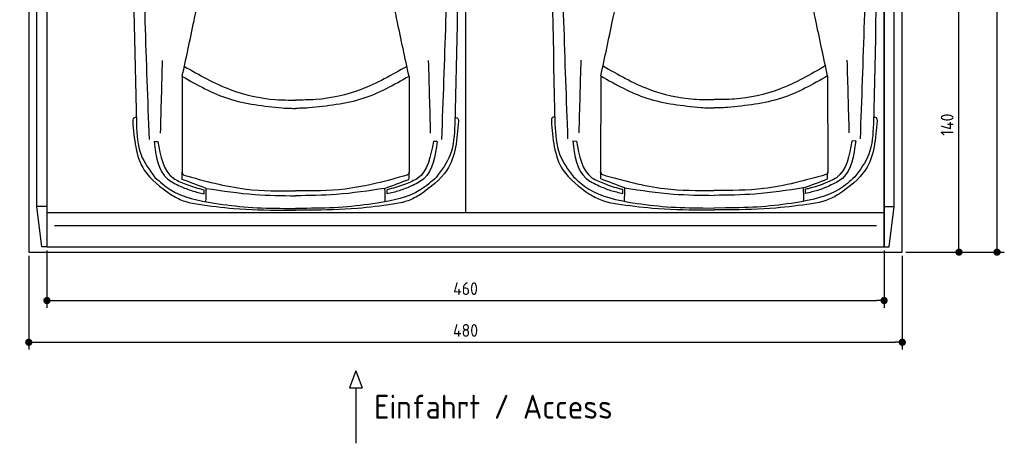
# Model space of a CAD drawing. Header units: millimetres. Extents: x -20 to 5411, y -1049 to 5673.
# Tile 1 of 4: x 0 to 5411, y -1049 to 1276. Entities that reach past the tile are written whole.
import ezdxf

# ---------------------------------------------------------------- set-up
doc = ezdxf.new("R2010")
doc.units = ezdxf.units.MM
for name, color, linetype in [('4', 3, 'Continuous'), ('5', 3, 'Continuous'), ('car', 10, 'Continuous')]:
    doc.layers.add(name, color=color, linetype=linetype)
doc.styles.get("Standard").update_dxf_attribs({"font": 'ISOCP.SHX'})
doc.dimstyles.new('GEN-ISO', dxfattribs={"dimscale": 20, "dimtxt": 3.5, "dimasz": 2, "dimexe": 2, "dimexo": 1, "dimgap": 1.5, "dimtad": 1, "dimdec": 1, "dimdsep": 46, "dimtxsty": 'STANDARD', "dimblk": 'PUNKT', "dimcen": 2, "dimclrd": 256, "dimclre": 256, "dimclrt": 2, "dimadec": 0, "dimazin": 0, "dimtp": 0.1, "dimtm": 0.1, "dimtfac": 0.71, "dimtdec": 1, "dimtmove": 2, "dimatfit": 3, "dimldrblk": 'PUNKT', "dimfxl": 1, "dimtolj": 1, "dimarcsym": 0})

# ---------------------------------------------------------------- blocks, each defined once
blk = doc.blocks.new('PUNKT')
at = {"layer": '4', "color": 0, "linetype": 'ByBlock'}
blk.add_line((-0.5, 0), (-1, 0), dxfattribs=at)
at = {"layer": '4', "color": 0, "linetype": 'ByBlock', "const_width": 0.5}
blk.add_lwpolyline([(-0.25, 0, 1), (0.25, 0, 1)], format="xyb", close=True, dxfattribs=at)
blk = doc.blocks.new('*D5')
at = {"layer": '5', "lineweight": -2}
for p, q in [((4920, 5300), (5410.6, 5300)), ((5370.6, 40), (5370.6, 5260)), ((4870, 0), (5410.6, 0))]:
    blk.add_line(p, q, dxfattribs=at)
at = {"layer": 'DEFPOINTS', "color": 0}
for p in [(4900, 5300), (5370.6, 5300), (4850, 0)]:
    blk.add_point(p, dxfattribs=at)
at = {"layer": '5', "lineweight": -2, "xscale": 40, "yscale": 40, "zscale": 40}
for p, rotation in [((5370.6, 5300), 90), ((5370.6, 0), 270)]:
    blk.add_blockref('PUNKT', p, dxfattribs=dict(at, rotation=rotation))
at = {"layer": '5', "color": 2, "insert": (5305.6, 2650), "char_height": 70, "attachment_point": 5, "rotation": 90}
blk.add_mtext('\\A1;530', dxfattribs=at)
blk = doc.blocks.new('*D6')
at = {"layer": '5', "lineweight": -2}
for p, q in [((4920, 1400), (5201.5, 1400)), ((5161.5, 40), (5161.5, 1360)), ((4870, 0), (5201.5, 0))]:
    blk.add_line(p, q, dxfattribs=at)
at = {"layer": 'DEFPOINTS', "color": 0}
for p in [(4900, 1400), (5161.5, 1400), (4850, 0)]:
    blk.add_point(p, dxfattribs=at)
at = {"layer": '5', "lineweight": -2, "xscale": 40, "yscale": 40, "zscale": 40}
for p, rotation in [((5161.5, 1400), 90), ((5161.5, 0), 270)]:
    blk.add_blockref('PUNKT', p, dxfattribs=dict(at, rotation=rotation))
at = {"layer": '5', "color": 2, "insert": (5096.5, 700), "char_height": 70, "attachment_point": 5, "rotation": 90}
blk.add_mtext('\\A1;140', dxfattribs=at)
blk = doc.blocks.new('*D7')
at = {"layer": '5', "lineweight": -2}
for p, q in [((150, 10), (150, -305.5)), ((4750, 10), (4750, -305.5)), ((190, -265.5), (4710, -265.5))]:
    blk.add_line(p, q, dxfattribs=at)
at = {"layer": 'DEFPOINTS', "color": 0}
for p in [(150, 30), (4750, 30), (4750, -265.5)]:
    blk.add_point(p, dxfattribs=at)
at = {"layer": '5', "lineweight": -2, "xscale": 40, "yscale": 40, "zscale": 40, "rotation": 180}
blk.add_blockref('PUNKT', (150, -265.5), dxfattribs=at)
at = {"layer": '5', "lineweight": -2, "xscale": 40, "yscale": 40, "zscale": 40}
blk.add_blockref('PUNKT', (4750, -265.5), dxfattribs=at)
at = {"layer": '5', "color": 2, "insert": (2450, -200.5), "char_height": 70, "attachment_point": 5}
blk.add_mtext('460', dxfattribs=at)
blk = doc.blocks.new('*D8')
at = {"layer": '5', "lineweight": -2}
for p, q in [((50, -20), (50, -534.7)), ((4850, -20), (4850, -534.7)), ((90, -494.7), (4810, -494.7))]:
    blk.add_line(p, q, dxfattribs=at)
at = {"layer": 'DEFPOINTS', "color": 0}
for p in [(50, 0), (4850, 0), (4850, -494.7)]:
    blk.add_point(p, dxfattribs=at)
at = {"layer": '5', "lineweight": -2, "xscale": 40, "yscale": 40, "zscale": 40, "rotation": 180}
blk.add_blockref('PUNKT', (50, -494.7), dxfattribs=at)
at = {"layer": '5', "lineweight": -2, "xscale": 40, "yscale": 40, "zscale": 40}
blk.add_blockref('PUNKT', (4850, -494.7), dxfattribs=at)
at = {"layer": '5', "color": 2, "insert": (2450, -429.7), "char_height": 70, "attachment_point": 5}
blk.add_mtext('480', dxfattribs=at)

msp = doc.modelspace()

# ---------------------------------------------------------------- linework, layer by layer
for p, q in [((2450, 5160), (2450, 218)), ((150, 250), (95, 250)), ((122.5, 30), (95, 250)), ((150, 218), (4750, 218)), ((4750, 250), (4805, 250)), ((4777.5, 30), (4805, 250)), ((1846.83, -651.91), (1812.33, -744.61)), ((1846.83, -651.91), (1881.34, -744.61)), ((1812.33, -744.61), (1881.34, -744.61)), ((1846.83, -744.61), (1846.83, -1049.24))]:
    msp.add_line(p, q)
msp.add_lwpolyline([(50, 5300), (50, 5200), (0, 5200), (0, 1400), (50, 1400), (50, 0), (4850, 0), (4850, 1400), (4900, 1400), (4900, 5200), (4850, 5200), (4850, 5300)], close=True)
for points in [[(95, 5210), (150, 5210), (150, 30), (122.5, 30)], [(95, 250), (95, 5210)], [(150, 30), (4750, 30), (4750, 5210)], [(150, 5210), (150, 30)], [(4805, 5210), (4750, 5210), (4750, 30), (4777.5, 30)], [(4805, 250), (4805, 5210)], [(192.02, 146.19), (1300, 146.19), (2450, 146.19), (3600, 146.19), (4707.98, 146.19)]]:
    msp.add_lwpolyline(points)
at = {"layer": 'car'}
for p, q in [((892.92, 965), (892.06, 441.62)), ((2139.41, 964.98), (2140.26, 441.6)), ((3193.19, 967.36), (3192.32, 443.97)), ((4439.68, 967.34), (4440.53, 443.96)), ((738.5, 608.25), (759.01, 607.72)), ((2293.83, 608.23), (2273.32, 607.7)), ((3038.76, 610.61), (3059.27, 610.08)), ((4594.09, 610.59), (4573.58, 610.06)), ((1013.58, 320.64), (1013.58, 343.1)), ((2018.74, 320.63), (2018.74, 343.08)), ((3313.84, 323), (3313.84, 345.46)), ((4319, 322.99), (4319, 345.44)), ((1444.43, 229.85), (1516.16, 229.85)), ((1454.04, 240.42), (1516.16, 239.98)), ((1578.27, 240.42), (1516.16, 239.98)), ((1587.88, 229.84), (1516.16, 229.85)), ((3744.7, 232.21), (3816.42, 232.21)), ((3754.31, 242.78), (3816.42, 242.34)), ((3878.53, 242.78), (3816.42, 242.34)), ((3888.15, 232.2), (3816.42, 232.21))]:
    msp.add_line(p, q, dxfattribs=at)
for points, knots in [([(638.3, 3388.91), (627.37, 2909.83), (610.31, 2014.28), (631.34, 1118.77), (641.12, 702.31)], [283.9698587, 283.9698587, 283.9698587, 283.9698587, 1721.3370464, 2970.9050259, 2970.9050259, 2970.9050259, 2970.9050259]), ([(712.65, 619.28), (696.79, 1050.28), (662.67, 1976.88), (677.15, 2903.83), (688.94, 3399.64)], [0, 0, 0, 0, 1293.6136458, 2781.0913078, 2781.0913078, 2781.0913078, 2781.0913078]), ([(2319.67, 619.26), (2335.55, 1050.26), (2369.69, 1976.85), (2355.23, 2903.8), (2343.46, 3399.62)], [0, 0, 0, 0, 1293.6136458, 2781.0913078, 2781.0913078, 2781.0913078, 2781.0913078]), ([(2394.1, 3388.89), (2405.01, 2909.81), (2422.05, 2014.25), (2401, 1118.74), (2391.21, 702.28)], [283.9698587, 283.9698587, 283.9698587, 283.9698587, 1721.3370464, 2970.9050259, 2970.9050259, 2970.9050259, 2970.9050259]), ([(2938.57, 3391.27), (2927.64, 2912.19), (2910.57, 2016.64), (2931.6, 1121.13), (2941.38, 704.67)], [283.9698587, 283.9698587, 283.9698587, 283.9698587, 1721.3370464, 2970.9050259, 2970.9050259, 2970.9050259, 2970.9050259]), ([(3012.92, 621.64), (2997.05, 1052.64), (2962.94, 1979.24), (2977.42, 2906.19), (2989.21, 3402)], [0, 0, 0, 0, 1293.6136458, 2781.0913078, 2781.0913078, 2781.0913078, 2781.0913078]), ([(4619.93, 621.62), (4635.81, 1052.62), (4669.96, 1979.21), (4655.5, 2906.16), (4643.73, 3401.98)], [0, 0, 0, 0, 1293.6136458, 2781.0913078, 2781.0913078, 2781.0913078, 2781.0913078]), ([(4694.36, 3391.24), (4705.28, 2912.17), (4722.32, 2016.61), (4701.27, 1121.1), (4691.48, 704.64)], [283.9698587, 283.9698587, 283.9698587, 283.9698587, 1721.3370464, 2970.9050259, 2970.9050259, 2970.9050259, 2970.9050259]), ([(892.92, 965), (914.88, 1066.62), (945.56, 1208.65), (974.83, 1350.98), (983.16, 1391.47)], [0, 0, 0, 0, 311.9023012, 435.9160376, 435.9160376, 435.9160376, 435.9160376]), ([(2139.41, 964.98), (2117.46, 1066.61), (2086.78, 1208.64), (2057.51, 1350.97), (2049.19, 1391.46)], [0, 0, 0, 0, 311.9023012, 435.9160376, 435.9160376, 435.9160376, 435.9160376]), ([(3193.19, 967.36), (3215.14, 1068.98), (3245.83, 1211.01), (3275.09, 1353.34), (3283.42, 1393.83)], [0, 0, 0, 0, 311.9023012, 435.9160376, 435.9160376, 435.9160376, 435.9160376]), ([(4439.68, 967.34), (4417.72, 1068.97), (4387.04, 1211), (4357.78, 1353.33), (4349.45, 1393.82)], [0, 0, 0, 0, 311.9023012, 435.9160376, 435.9160376, 435.9160376, 435.9160376]), ([(905.57, 1019.84), (987.25, 973.1), (1143.02, 883.95), (1357.47, 835.83), (1479.35, 835.26), (1516.16, 835.09)], [0, 0, 0, 0, 281.2556803, 536.382347, 646.808065, 646.808065, 646.808065, 646.808065]), ([(2126.76, 1019.83), (2045.08, 973.08), (1889.31, 883.94), (1674.86, 835.83), (1552.98, 835.26), (1516.16, 835.09)], [0, 0, 0, 0, 281.2556803, 536.382347, 646.808065, 646.808065, 646.808065, 646.808065]), ([(3205.84, 1022.2), (3287.52, 975.46), (3443.28, 886.31), (3657.74, 838.19), (3779.61, 837.62), (3816.43, 837.45)], [0, 0, 0, 0, 281.2556803, 536.382347, 646.808065, 646.808065, 646.808065, 646.808065]), ([(4427.03, 1022.19), (4345.35, 975.44), (4189.58, 886.3), (3975.12, 838.19), (3853.25, 837.62), (3816.43, 837.45)], [0, 0, 0, 0, 281.2556803, 536.382347, 646.808065, 646.808065, 646.808065, 646.808065]), ([(892.92, 965), (975.6, 918.34), (1146.63, 821.83), (1342.22, 802.24), (1443.25, 792.13)], [0, 0, 0, 0, 281.575554, 582.4593078, 582.4593078, 582.4593078, 582.4593078]), ([(2139.41, 964.98), (2056.73, 918.33), (1885.7, 821.82), (1690.11, 802.24), (1589.08, 792.12)], [0, 0, 0, 0, 281.575554, 582.4593078, 582.4593078, 582.4593078, 582.4593078]), ([(3193.19, 967.36), (3275.87, 920.7), (3446.9, 824.19), (3642.48, 804.6), (3743.52, 794.48)], [0, 0, 0, 0, 281.575554, 582.4593078, 582.4593078, 582.4593078, 582.4593078]), ([(4439.68, 967.34), (4356.99, 920.69), (4185.96, 824.18), (3990.38, 804.6), (3889.34, 794.48)], [0, 0, 0, 0, 281.575554, 582.4593078, 582.4593078, 582.4593078, 582.4593078]), ([(1443.25, 792.13), (1457.48, 791.2), (1481.76, 789.62), (1506.09, 789.54), (1516.16, 789.5)], [0, 0, 0, 0, 42.7526719, 72.9754445, 72.9754445, 72.9754445, 72.9754445]), ([(1589.08, 792.12), (1574.85, 791.2), (1550.57, 789.62), (1526.24, 789.54), (1516.16, 789.5)], [0, 0, 0, 0, 42.7526719, 72.9754445, 72.9754445, 72.9754445, 72.9754445]), ([(3743.52, 794.48), (3757.74, 793.56), (3782.02, 791.98), (3806.35, 791.9), (3816.43, 791.86)], [0, 0, 0, 0, 42.7526719, 72.9754445, 72.9754445, 72.9754445, 72.9754445]), ([(3889.34, 794.48), (3875.12, 793.56), (3850.84, 791.98), (3826.51, 791.9), (3816.43, 791.86)], [0, 0, 0, 0, 42.7526719, 72.9754445, 72.9754445, 72.9754445, 72.9754445]), ([(640.19, 740.69), (633.61, 739.28), (621.71, 736.73), (621.37, 724.89), (621.22, 719.59)], [0, 0, 0, 0, 17.6855738, 31.9747259, 31.9747259, 31.9747259, 31.9747259]), ([(621.22, 719.59), (628.71, 621.86), (641.56, 454.06), (774.95, 356.81), (830.64, 316.21)], [0, 0, 0, 0, 276.6193928, 474.9249952, 474.9249952, 474.9249952, 474.9249952]), ([(2411.11, 719.57), (2403.62, 621.84), (2390.76, 454.04), (2257.37, 356.79), (2201.67, 316.19)], [0, 0, 0, 0, 276.6193928, 474.9249952, 474.9249952, 474.9249952, 474.9249952]), ([(2392.14, 740.67), (2398.72, 739.26), (2410.62, 736.7), (2410.96, 724.86), (2411.11, 719.57)], [0, 0, 0, 0, 17.6855738, 31.9747259, 31.9747259, 31.9747259, 31.9747259]), ([(2940.45, 743.05), (2933.87, 741.64), (2921.97, 739.09), (2921.64, 727.25), (2921.49, 721.95)], [0, 0, 0, 0, 17.6855738, 31.9747259, 31.9747259, 31.9747259, 31.9747259]), ([(2921.49, 721.95), (2928.97, 624.22), (2941.83, 456.42), (3075.21, 359.17), (3130.91, 318.57)], [0, 0, 0, 0, 276.6193928, 474.9249952, 474.9249952, 474.9249952, 474.9249952]), ([(2941.38, 704.67), (2944.3, 646.87), (2949.74, 539.09), (3013.95, 452.91), (3043.72, 412.94)], [0, 0, 0, 0, 169.1446437, 315.395211, 315.395211, 315.395211, 315.395211]), ([(4711.37, 721.93), (4703.88, 624.2), (4691.02, 456.4), (4557.63, 359.15), (4501.94, 318.55)], [0, 0, 0, 0, 276.6193928, 474.9249952, 474.9249952, 474.9249952, 474.9249952]), ([(4691.48, 704.64), (4688.56, 646.84), (4683.12, 539.07), (4618.9, 452.89), (4589.13, 412.92)], [0, 0, 0, 0, 169.1446437, 315.395211, 315.395211, 315.395211, 315.395211]), ([(4692.4, 743.03), (4698.99, 741.62), (4710.88, 739.06), (4711.22, 727.22), (4711.37, 721.93)], [0, 0, 0, 0, 17.6855738, 31.9747259, 31.9747259, 31.9747259, 31.9747259]), ([(641.12, 702.31), (644.03, 644.51), (649.47, 536.73), (713.68, 450.55), (743.45, 410.59)], [0, 0, 0, 0, 169.1446437, 315.395211, 315.395211, 315.395211, 315.395211]), ([(2391.21, 702.28), (2388.29, 644.48), (2382.85, 536.71), (2318.64, 450.53), (2288.86, 410.56)], [0, 0, 0, 0, 169.1446437, 315.395211, 315.395211, 315.395211, 315.395211]), ([(738.5, 608.25), (749.05, 528.22), (763.55, 418.33), (856.96, 374.09), (882.35, 362.07)], [0, 0, 0, 0, 218.0440249, 299.4054584, 299.4054584, 299.4054584, 299.4054584]), ([(759.01, 607.72), (773.63, 527.48), (793.3, 419.52), (888.09, 383.33), (912.43, 374.04)], [0, 0, 0, 0, 218.4397328, 293.9209562, 293.9209562, 293.9209562, 293.9209562]), ([(2273.32, 607.7), (2258.69, 527.46), (2239.01, 419.5), (2144.23, 383.31), (2119.89, 374.02)], [0, 0, 0, 0, 218.4397328, 293.9209562, 293.9209562, 293.9209562, 293.9209562]), ([(2293.83, 608.23), (2283.27, 528.2), (2268.77, 418.31), (2175.36, 374.07), (2149.97, 362.05)], [0, 0, 0, 0, 218.0440249, 299.4054584, 299.4054584, 299.4054584, 299.4054584]), ([(3038.76, 610.61), (3049.32, 530.58), (3063.81, 420.69), (3157.23, 376.45), (3182.61, 364.43)], [0, 0, 0, 0, 218.0440249, 299.4054584, 299.4054584, 299.4054584, 299.4054584]), ([(3059.27, 610.08), (3073.89, 529.84), (3093.57, 421.87), (3188.36, 385.69), (3212.7, 376.4)], [0, 0, 0, 0, 218.4397328, 293.9209562, 293.9209562, 293.9209562, 293.9209562]), ([(4573.58, 610.06), (4558.96, 529.82), (4539.28, 421.85), (4444.49, 385.67), (4420.15, 376.38)], [0, 0, 0, 0, 218.4397328, 293.9209562, 293.9209562, 293.9209562, 293.9209562]), ([(4594.09, 610.59), (4583.53, 530.56), (4569.04, 420.67), (4475.62, 376.43), (4450.24, 364.41)], [0, 0, 0, 0, 218.0440249, 299.4054584, 299.4054584, 299.4054584, 299.4054584]), ([(892.06, 441.62), (892.29, 437.67), (892.74, 429.9), (899.06, 425.39), (902.18, 423.17)], [0, 0, 0, 0, 11.2191559, 22.0826584, 22.0826584, 22.0826584, 22.0826584]), ([(2140.26, 441.6), (2140.03, 437.65), (2139.58, 429.88), (2133.25, 425.37), (2130.14, 423.15)], [0, 0, 0, 0, 11.2191559, 22.0826584, 22.0826584, 22.0826584, 22.0826584]), ([(3192.32, 443.97), (3192.55, 440.03), (3193.01, 432.26), (3199.33, 427.75), (3202.44, 425.53)], [0, 0, 0, 0, 11.2191559, 22.0826584, 22.0826584, 22.0826584, 22.0826584]), ([(4440.53, 443.96), (4440.3, 440.01), (4439.84, 432.24), (4433.52, 427.73), (4430.41, 425.51)], [0, 0, 0, 0, 11.2191559, 22.0826584, 22.0826584, 22.0826584, 22.0826584]), ([(743.45, 410.59), (770.63, 386.45), (861.47, 305.81), (983.37, 283.82), (1068.8, 268.41)], [0, 0, 0, 0, 107.7841305, 360.2185818, 360.2185818, 360.2185818, 360.2185818]), ([(902.18, 423.17), (1015.39, 391.75), (1216.56, 335.91), (1425.01, 335.9), (1516.16, 335.9)], [0, 0, 0, 0, 350.4108358, 622.6640922, 622.6640922, 622.6640922, 622.6640922]), ([(2130.14, 423.15), (2016.93, 391.73), (1815.76, 335.9), (1607.3, 335.9), (1516.16, 335.9)], [0, 0, 0, 0, 350.4108358, 622.6640922, 622.6640922, 622.6640922, 622.6640922]), ([(2288.86, 410.56), (2261.68, 386.43), (2170.85, 305.79), (2048.94, 283.81), (1963.52, 268.4)], [0, 0, 0, 0, 107.7841305, 360.2185818, 360.2185818, 360.2185818, 360.2185818]), ([(3043.72, 412.94), (3070.9, 388.81), (3161.73, 308.17), (3283.64, 286.18), (3369.06, 270.77)], [0, 0, 0, 0, 107.7841305, 360.2185818, 360.2185818, 360.2185818, 360.2185818]), ([(3202.44, 425.53), (3315.65, 394.11), (3516.82, 338.27), (3725.28, 338.26), (3816.42, 338.26)], [0, 0, 0, 0, 350.4108358, 622.6640922, 622.6640922, 622.6640922, 622.6640922]), ([(4430.41, 425.51), (4317.2, 394.09), (4116.03, 338.26), (3907.57, 338.26), (3816.42, 338.26)], [0, 0, 0, 0, 350.4108358, 622.6640922, 622.6640922, 622.6640922, 622.6640922]), ([(4589.13, 412.92), (4561.95, 388.79), (4471.12, 308.15), (4349.21, 286.17), (4263.78, 270.76)], [0, 0, 0, 0, 107.7841305, 360.2185818, 360.2185818, 360.2185818, 360.2185818]), ([(882.35, 362.07), (903.69, 353.02), (946.12, 335.05), (991.19, 325.42), (1013.58, 320.64)], [0, 0, 0, 0, 69.377531, 137.8923851, 137.8923851, 137.8923851, 137.8923851]), ([(912.43, 374.04), (941.28, 363.47), (974.59, 351.26), (1009.23, 344.01), (1013.87, 343.04)], [0, 0, 0, 0, 91.8951121, 106.1269216, 106.1269216, 106.1269216, 106.1269216]), ([(1025.37, 350.06), (1114.19, 336.77), (1276.94, 312.42), (1441.44, 310.47), (1516.16, 309.58)], [0, 0, 0, 0, 269.0483183, 492.9614238, 492.9614238, 492.9614238, 492.9614238]), ([(2006.95, 350.05), (1918.12, 336.76), (1755.38, 312.41), (1590.88, 310.47), (1516.16, 309.58)], [0, 0, 0, 0, 269.0483183, 492.9614238, 492.9614238, 492.9614238, 492.9614238]), ([(2119.89, 374.02), (2091.04, 363.45), (2057.73, 351.25), (2023.09, 344), (2018.45, 343.02)], [0, 0, 0, 0, 91.8951121, 106.1269216, 106.1269216, 106.1269216, 106.1269216]), ([(2149.97, 362.05), (2128.62, 353.01), (2086.19, 335.03), (2041.13, 325.41), (2018.74, 320.63)], [0, 0, 0, 0, 69.377531, 137.8923851, 137.8923851, 137.8923851, 137.8923851]), ([(3182.61, 364.43), (3203.96, 355.38), (3246.39, 337.41), (3291.45, 327.78), (3313.84, 323)], [0, 0, 0, 0, 69.377531, 137.8923851, 137.8923851, 137.8923851, 137.8923851]), ([(3212.7, 376.4), (3241.54, 365.83), (3274.85, 353.62), (3309.49, 346.37), (3314.14, 345.4)], [0, 0, 0, 0, 91.8951121, 106.1269216, 106.1269216, 106.1269216, 106.1269216]), ([(3325.64, 352.42), (3414.46, 339.13), (3577.2, 314.78), (3741.7, 312.83), (3816.42, 311.94)], [0, 0, 0, 0, 269.0483183, 492.9614238, 492.9614238, 492.9614238, 492.9614238]), ([(4307.21, 352.41), (4218.39, 339.12), (4055.64, 314.77), (3891.14, 312.83), (3816.42, 311.94)], [0, 0, 0, 0, 269.0483183, 492.9614238, 492.9614238, 492.9614238, 492.9614238]), ([(4420.15, 376.38), (4391.31, 365.81), (4357.99, 353.6), (4323.36, 346.35), (4318.71, 345.38)], [0, 0, 0, 0, 91.8951121, 106.1269216, 106.1269216, 106.1269216, 106.1269216]), ([(4450.24, 364.41), (4428.89, 355.37), (4386.46, 337.39), (4341.39, 327.77), (4319, 322.99)], [0, 0, 0, 0, 69.377531, 137.8923851, 137.8923851, 137.8923851, 137.8923851]), ([(830.64, 316.21), (852.6, 303.73), (899.88, 276.88), (953.58, 267.84), (982.33, 263)], [0, 0, 0, 0, 75.1751048, 161.8549901, 161.8549901, 161.8549901, 161.8549901]), ([(2201.67, 316.19), (2179.71, 303.72), (2132.44, 276.86), (2078.74, 267.83), (2049.98, 262.99)], [0, 0, 0, 0, 75.1751048, 161.8549901, 161.8549901, 161.8549901, 161.8549901]), ([(3130.91, 318.57), (3152.87, 306.09), (3200.14, 279.24), (3253.84, 270.2), (3282.6, 265.36)], [0, 0, 0, 0, 75.1751048, 161.8549901, 161.8549901, 161.8549901, 161.8549901]), ([(3369.06, 270.77), (3431, 262.53), (3558.85, 245.51), (3687.82, 243.71), (3754.31, 242.78)], [0, 0, 0, 0, 187.2779954, 386.5628783, 386.5628783, 386.5628783, 386.5628783]), ([(4263.78, 270.76), (4201.84, 262.52), (4073.99, 245.5), (3945.02, 243.71), (3878.53, 242.78)], [0, 0, 0, 0, 187.2779954, 386.5628783, 386.5628783, 386.5628783, 386.5628783]), ([(4501.94, 318.55), (4479.98, 306.07), (4432.7, 279.22), (4379, 270.19), (4350.25, 265.35)], [0, 0, 0, 0, 75.1751048, 161.8549901, 161.8549901, 161.8549901, 161.8549901]), ([(982.33, 263), (1046.99, 254.17), (1200.25, 233.24), (1354.98, 231.09), (1444.43, 229.85)], [0, 0, 0, 0, 195.6036309, 463.6607574, 463.6607574, 463.6607574, 463.6607574]), ([(1068.8, 268.41), (1130.74, 260.17), (1258.58, 243.15), (1387.56, 241.35), (1454.04, 240.42)], [0, 0, 0, 0, 187.2779954, 386.5628783, 386.5628783, 386.5628783, 386.5628783]), ([(1963.52, 268.4), (1901.58, 260.16), (1773.73, 243.14), (1644.76, 241.35), (1578.27, 240.42)], [0, 0, 0, 0, 187.2779954, 386.5628783, 386.5628783, 386.5628783, 386.5628783]), ([(2049.98, 262.99), (1985.33, 254.16), (1832.06, 233.23), (1677.33, 231.09), (1587.88, 229.84)], [0, 0, 0, 0, 195.6036309, 463.6607574, 463.6607574, 463.6607574, 463.6607574]), ([(3282.6, 265.36), (3347.25, 256.53), (3500.51, 235.6), (3655.24, 233.45), (3744.7, 232.21)], [0, 0, 0, 0, 195.6036309, 463.6607574, 463.6607574, 463.6607574, 463.6607574]), ([(4350.25, 265.35), (4285.59, 256.52), (4132.33, 235.59), (3977.6, 233.45), (3888.15, 232.2)], [0, 0, 0, 0, 195.6036309, 463.6607574, 463.6607574, 463.6607574, 463.6607574])]:
    msp.add_open_spline(points, degree=3, knots=knots, dxfattribs=at)
for points in [[(774.01, 653.45), (777.69, 786.13), (781.38, 918.81), (785.07, 1051.48)], [(2258.32, 653.43), (2254.64, 786.11), (2250.95, 918.79), (2247.27, 1051.46)], [(3074.27, 655.81), (3077.96, 788.49), (3081.65, 921.17), (3085.33, 1053.84)], [(4558.58, 655.79), (4554.9, 788.47), (4551.22, 921.14), (4547.53, 1053.82)], [(893.19, 399.67), (892.87, 412.75), (892.55, 425.82), (892.24, 438.89)], [(2139.13, 399.66), (2139.44, 412.73), (2139.76, 425.8), (2140.08, 438.87)], [(3193.46, 402.03), (3193.14, 415.11), (3192.82, 428.18), (3192.5, 441.25)], [(4439.39, 402.02), (4439.71, 415.09), (4440.03, 428.16), (4440.35, 441.23)], [(1025.37, 350.06), (981.31, 366.6), (937.25, 383.14), (893.19, 399.67)], [(2006.95, 350.05), (2051.01, 366.58), (2095.07, 383.12), (2139.13, 399.66)], [(3325.64, 352.42), (3281.58, 368.96), (3237.52, 385.5), (3193.46, 402.03)], [(4307.21, 352.41), (4351.27, 368.94), (4395.33, 385.48), (4439.39, 402.02)], [(1023.36, 276.79), (1024.03, 301.21), (1024.7, 325.64), (1025.37, 350.06)], [(2008.95, 276.77), (2008.28, 301.2), (2007.61, 325.62), (2006.95, 350.05)], [(3323.63, 279.14), (3324.3, 303.57), (3324.97, 328), (3325.64, 352.42)], [(4309.22, 279.13), (4308.55, 303.56), (4307.88, 327.98), (4307.21, 352.41)]]:
    msp.add_open_spline(points, degree=3, dxfattribs=at)

# ---------------------------------------------------------------- texts
msp.add_text('Einfahrt / Access', height=131.25).set_placement((1947.25, -914.18))

# ---------------------------------------------------------------- dimensions: what is measured, and where the dimension line sits
at = {"layer": '5'}
for base, p2, picture, middle in [((5370.6, 5300), (4900, 5300), '*D5', (5305.6, 2650)), ((5161.5, 1400), (4900, 1400), '*D6', (5096.5, 700))]:
    dim = msp.add_linear_dim(base=base, p1=(4850, 0), p2=p2, angle=270, dimstyle='GEN-ISO', override={"dimlfac": 0.1}, dxfattribs=at)
    dim.commit()
    dim.dimension.update_dxf_attribs({"geometry": picture, "text_midpoint": middle})
for base, p1, p2, picture, middle in [((4850, -494.67), (50, 0), (4850, 0), '*D8', (2450, -429.67)), ((4750, -265.52), (150, 30), (4750, 30), '*D7', (2450, -200.52))]:
    dim = msp.add_linear_dim(base=base, p1=p1, p2=p2, dimstyle='GEN-ISO', override={"dimlfac": 0.1, "dimtolj": 0}, dxfattribs=at)
    dim.commit()
    dim.dimension.update_dxf_attribs({"geometry": picture, "text_midpoint": middle})

doc.saveas('drawing.dxf')
